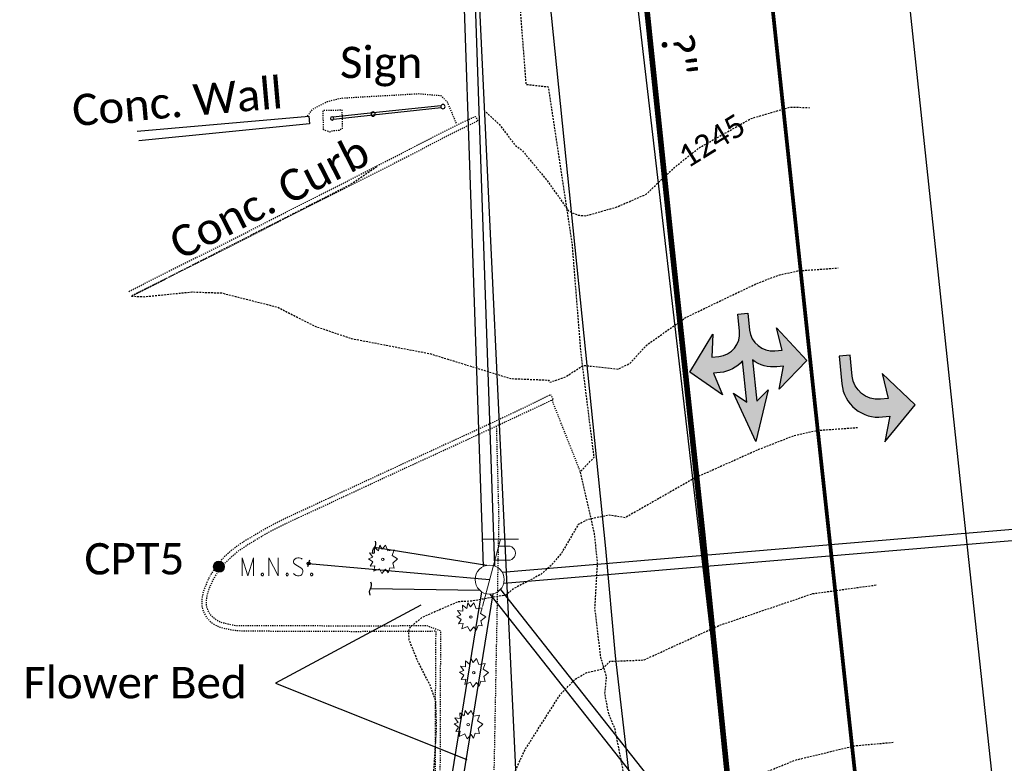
# Model space of a CAD drawing. Header units: feet. Extents: x 2262913 to 2469997, y 259999 to 435293.
# Tile 145 of 147: x 2468834 to 2468922, y 263500 to 263567. Entities that reach past the tile are written whole.
import ezdxf
from ezdxf.enums import TextEntityAlignment as Align

# ---------------------------------------------------------------- set-up
doc = ezdxf.new("R2010")
doc.units = ezdxf.units.FT
doc.header["$MEASUREMENT"] = 0
for name, pattern in [('dsolidcl', [0]), ('elecex', [0]), ('foctvex', [0]), ('gasex', [0]), ('OhDOT_USTN1', [0.054999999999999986, 0.014, -0.04099999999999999]), ('OhDOT_USTN3', [0.22, 0.165, -0.055]), ('OhDOT_USTN5', [0.11, 0.055, -0.055]), ('ohelecex', [0]), ('ohteleex', [0]), ('rowex', [0]), ('teleex', [0]), ('waterex', [0])]:
    doc.linetypes.add(name, pattern=pattern)
doc.layers.add('0_View_Frame_Border', color=7, linetype='Continuous', plot=False)
for name, color, linetype in [('CM_X_Wall', 254, 'Continuous'), ('DT_X_Contour_Major', 132, 'OhDOT_USTN3'), ('DT_X_Contour_Minor', 136, 'OhDOT_USTN3'), ('DT_X_Contour_Text', 7, 'Continuous'), ('PM_X_Cells', 7, 'Continuous'), ('PM_X_CL_Double_Solid', 2, 'dsolidcl'), ('PM_X_Stop_Line', 7, 'Continuous'), ('PV_X_Curb', 120, 'OhDOT_USTN1'), ('PV_X_Driveway', 7, 'OhDOT_USTN5'), ('PV_X_EOP', 7, 'OhDOT_USTN3'), ('PV_X_Text', 7, 'Continuous'), ('RD_X_Concrete_Pad', 9, 'OhDOT_USTN5'), ('RW_X_Fee_RW', 6, 'rowex'), ('SN_X_Private', 40, 'Continuous'), ('SN_X_Text', 7, 'Continuous'), ('SV_P_Control_Cells_Set', 7, 'Continuous'), ('SV_X_Text', 7, 'Continuous'), ('TX_X_20', 7, 'Continuous'), ('UT_X_Electric', 1, 'elecex'), ('UT_X_Electric_Cells', 1, 'Continuous'), ('UT_X_Gas', 2, 'gasex'), ('UT_X_Misc_Cells', 7, 'Continuous'), ('UT_X_Overhead_Electric', 1, 'ohelecex'), ('UT_X_Overhead_Telecom', 30, 'ohteleex'), ('UT_X_Telecom', 30, 'teleex'), ('UT_X_Water', 133, 'waterex'), ('UT_X_Water_Text', 7, 'Continuous'), ('VG_X_Cells', 3, 'Continuous'), ('VG_X_Flower_Bed', 3, 'OhDOT_USTN1'), ('VG_X_Text', 7, 'Continuous')]:
    doc.layers.add(name, color=color, linetype=linetype)
doc.styles.add('Simplex Normal (0.14)', font='calibri.ttf', dxfattribs={"height": 0.14})
doc.styles.add('Straight Normal (0.14) Font 30', font='calibri.ttf', dxfattribs={"height": 0.14})
doc.styles.add('Straight-Normal', font='calibri.ttf', dxfattribs={"height": 0.14})
picture_1 = doc.add_image_def('image1.tif', size_in_pixel=(5000, 5000))
picture_2 = doc.add_image_def('image2.jpg', size_in_pixel=(1570, 936))
picture_3 = doc.add_image_def('image3.jpg', size_in_pixel=(1570, 936))

# ---------------------------------------------------------------- blocks, each defined once
blk = doc.blocks.new('SHRUB')
at = {"layer": 'VG_X_Cells', "color": 3, "linetype": 'Continuous', "lineweight": 0, "flags": 128}
blk.add_lwpolyline([(-0.004249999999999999, 0.0905), (0.026, 0.12725), (0.04675, 0.07458333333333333), (0.1013333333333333, 0.08358333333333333), (0.08441666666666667, 0.033), (0.1316666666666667, 0.00325), (0.08883333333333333, -0.0335), (0.1013333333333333, -0.07916666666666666), (0.06366666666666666, -0.07575), (0.04741666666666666, -0.1214166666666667), (0.026, -0.08683333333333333), (-0.007916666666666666, -0.1276666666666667), (-0.02933333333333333, -0.08333333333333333), (-0.08033333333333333, -0.1048333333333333), (-0.07075, -0.05775), (-0.1113333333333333, -0.06191666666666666), (-0.08766666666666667, -0.02241666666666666), (-0.1260833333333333, 0.006), (-0.08916666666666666, 0.01916666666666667), (-0.1195, 0.05933333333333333), (-0.07291666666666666, 0.05383333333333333), (-0.07441666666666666, 0.10575), (-0.03675, 0.07733333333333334), (-0.02641666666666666, 0.1265833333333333), (-0.004249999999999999, 0.0905)], dxfattribs=at)
at = {"layer": 'VG_X_Cells', "color": 3, "linetype": 'Continuous', "lineweight": 0}
blk.add_circle((-3.666666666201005e-05, 1.99999999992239e-05), 0.01152, dxfattribs=at)
blk = doc.blocks.new('ODOT Elec Tele Pole')
at = {"layer": 'UT_X_Electric_Cells', "linetype": 'Continuous', "lineweight": 13}
for p, q in [((0.04819776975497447, 0.1799916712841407), (-0.03213556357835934, -0.1200083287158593)), ((0.1281977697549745, 0.1799916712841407), (-0.0318022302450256, 0.1799916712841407)), ((0.04019776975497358, 0.1499916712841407), (0.082697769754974, 0.1499916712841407)), ((0.02311443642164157, 0.08624167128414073), (0.082697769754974, 0.08624167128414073))]:
    blk.add_line(p, q, dxfattribs=at)
at = {"layer": 'UT_X_Electric_Cells', "linetype": 'Continuous', "lineweight": 0}
blk.add_circle((0, 0), 0.065, dxfattribs=at)
at = {"layer": 'UT_X_Electric_Cells', "linetype": 'Continuous', "lineweight": 13, "extrusion": (0, 0, -1)}
blk.add_arc((-0.08332276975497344, 0.1181166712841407), 0.03188112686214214, 88.87669722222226, 271.1233027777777, dxfattribs=at)
blk = doc.blocks.new('CONTINUE')
at = {"flags": 128}
blk.add_lwpolyline([(-0.01870129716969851, -0.5785525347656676, -0.273936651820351), (6.132003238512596e-11, 9.628814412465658e-11, 0.273936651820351), (0.01870129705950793, 0.578552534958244)], format="xyb", dxfattribs=at)
blk = doc.blocks.new('MAGS')
at = {"layer": 'SV_P_Control_Cells_Set', "linetype": 'foctvex'}
h = blk.add_hatch(color=7, dxfattribs=at)
edge = h.paths.add_edge_path()
edge.add_arc((2.499999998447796e-05, -2.916666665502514e-05), 0.02487083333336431, 0, 360)
at = {"layer": 'SV_P_Control_Cells_Set', "color": 7, "linetype": 'Continuous', "lineweight": 0, "flags": 128}
for points in [[(0.1045201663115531, -0.04002916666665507), (0.1045201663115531, 0.03997083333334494), (0.1298729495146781, -0.04002916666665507), (0.1541234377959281, 0.03997083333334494), (0.1541234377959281, -0.04002916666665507)], [(0.2230211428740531, -0.04002916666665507), (0.2230211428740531, 0.03997083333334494), (0.2643614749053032, -0.04002916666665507), (0.2643614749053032, 0.03997083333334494)], [(0.3718309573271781, 0.03429700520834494), (0.3707286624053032, 0.03555677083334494), (0.3690709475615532, 0.03681653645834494), (0.3641148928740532, 0.03871106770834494), (0.3580479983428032, 0.03997083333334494), (0.3536388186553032, 0.03997083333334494), (0.3519896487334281, 0.03997083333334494), (0.3448204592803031, 0.03807630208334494), (0.3387621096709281, 0.03429700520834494), (0.3348998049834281, 0.02925794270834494), (0.3337975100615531, 0.02421888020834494), (0.3337975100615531, 0.02043958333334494), (0.3348998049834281, 0.01540052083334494), (0.3393089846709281, 0.01099622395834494), (0.3696263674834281, -0.007900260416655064), (0.3723778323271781, -0.01041979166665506), (0.3734801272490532, -0.01293932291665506), (0.3745824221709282, -0.01671861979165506), (0.3745824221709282, -0.02049791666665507), (0.3740355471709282, -0.02427721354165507), (0.3734801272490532, -0.02679674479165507), (0.3723778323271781, -0.02995104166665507), (0.3712755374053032, -0.03247057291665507), (0.3701732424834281, -0.03435533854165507), (0.3685240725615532, -0.03624986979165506), (0.3668663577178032, -0.03750963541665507), (0.3646617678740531, -0.03876940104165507), (0.3630125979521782, -0.03939440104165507), (0.3580479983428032, -0.04002916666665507), (0.3503319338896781, -0.04002916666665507), (0.3453758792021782, -0.03876940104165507), (0.3382066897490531, -0.03435533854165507), (0.3337975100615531, -0.03057604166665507)], [(0.1927123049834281, -0.02931627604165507), (0.1954637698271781, -0.02931627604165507), (0.1971214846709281, -0.03057604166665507), (0.1987706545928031, -0.03309557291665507), (0.1987706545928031, -0.03624986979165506), (0.1971214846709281, -0.03876940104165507), (0.1954637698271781, -0.04002916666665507), (0.1927123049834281, -0.04002916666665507), (0.1910545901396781, -0.03876940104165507), (0.1894054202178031, -0.03624986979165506), (0.1894054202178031, -0.03309557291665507), (0.1910545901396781, -0.03057604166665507), (0.1927123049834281, -0.02931627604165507)], [(0.3034886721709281, -0.02931627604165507), (0.3062401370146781, -0.02931627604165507), (0.3078978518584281, -0.03057604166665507), (0.3095470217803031, -0.03309557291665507), (0.3095470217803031, -0.03624986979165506), (0.3078978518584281, -0.03876940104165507), (0.3062401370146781, -0.04002916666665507), (0.3034886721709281, -0.04002916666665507), (0.3018309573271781, -0.03876940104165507), (0.3001817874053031, -0.03624986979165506), (0.3001817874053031, -0.03309557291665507), (0.3018309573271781, -0.03057604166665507), (0.3034886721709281, -0.02931627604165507)], [(0.4126158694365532, -0.02931627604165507), (0.4153673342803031, -0.02931627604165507), (0.4170250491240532, -0.03057604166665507), (0.4186742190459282, -0.03309557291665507), (0.4186742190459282, -0.03624986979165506), (0.4170250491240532, -0.03876940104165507), (0.4153673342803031, -0.04002916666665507), (0.4126158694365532, -0.04002916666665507), (0.4109581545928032, -0.03876940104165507), (0.4093089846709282, -0.03624986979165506), (0.4093089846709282, -0.03309557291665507), (0.4109581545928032, -0.03057604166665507), (0.4126158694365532, -0.02931627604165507)]]:
    blk.add_lwpolyline(points, dxfattribs=at)
at = {"layer": 'SV_P_Control_Cells_Set', "color": 7, "linetype": 'Continuous', "lineweight": 0}
blk.add_circle((2.499999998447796e-05, -2.916666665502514e-05), 0.02487083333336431, dxfattribs=at)
blk = doc.blocks.new('UP')
at = {"linetype": 'Continuous'}
blk.add_line((0.04016666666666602, 0.1499999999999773), (-0.04016666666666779, -0.1500000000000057), dxfattribs=at)
blk.add_circle((-1.953992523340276e-14, -2.842170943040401e-14), 0.065, dxfattribs=at)

msp = doc.modelspace()

# ---------------------------------------------------------------- hatches: boundary and pattern name
at = {"layer": 'PM_X_Cells'}
h = msp.add_hatch(color=256, dxfattribs=at)
h.dxf.hatch_style = 1
edge = h.paths.add_edge_path()
edge.add_line((2468897.874179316, 263540.3405432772), (2468898.769630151, 263540.4309188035))
edge.add_line((2468898.769630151, 263540.4309188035), (2468898.921008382, 263538.9310463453))
edge.add_arc((2468900.977599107, 263539.1403249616), 2.067211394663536, 185.8104162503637, 275.7631823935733)
edge.add_line((2468901.185182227, 263537.0835624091), (2468901.814773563, 263537.1471054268))
edge.add_line((2468901.814773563, 263537.1471054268), (2468901.313848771, 263539.1227902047))
edge.add_line((2468901.313848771, 263539.1227902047), (2468904.019839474, 263536.2118045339))
edge.add_line((2468904.019839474, 263536.2118045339), (2468901.564848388, 263533.6483237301))
edge.add_line((2468901.564848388, 263533.6483237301), (2468901.959374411, 263535.7143840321))
edge.add_line((2468901.959374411, 263535.7143840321), (2468901.362364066, 263535.6545024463))
edge.add_arc((2468901.019264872, 263538.5876741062), 2.953169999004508, 231.7166301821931, 276.67168842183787, ccw=False)
edge.add_line((2468899.189624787, 263536.2695649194), (2468899.560416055, 263532.5957236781))
edge.add_line((2468899.560416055, 263532.5957236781), (2468900.576917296, 263533.6028887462))
edge.add_line((2468900.576917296, 263533.6028887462), (2468899.474192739, 263528.9687324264))
edge.add_line((2468899.474192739, 263528.9687324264), (2468897.467712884, 263533.2890848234))
edge.add_line((2468897.467712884, 263533.2890848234), (2468898.664965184, 263532.5053481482))
edge.add_line((2468898.664965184, 263532.5053481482), (2468898.294173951, 263536.1791893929))
edge.add_arc((2468896.038229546, 263538.0849511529), 2.953169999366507, 274.8547083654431, 319.80976660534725, ccw=False)
edge.add_line((2468896.288154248, 263535.1423756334), (2468895.691218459, 263535.0817553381))
edge.add_line((2468895.691218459, 263535.0817553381), (2468896.490626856, 263533.1361957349))
edge.add_line((2468896.490626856, 263533.1361957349), (2468893.572913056, 263535.1574233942))
edge.add_line((2468893.572913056, 263535.1574233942), (2468895.642660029, 263538.5504118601))
edge.add_line((2468895.642660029, 263538.5504118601), (2468895.546617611, 263536.5144767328))
edge.add_line((2468895.546617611, 263536.5144767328), (2468896.176208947, 263536.5780197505))
edge.add_arc((2468895.968624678, 263538.6347821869), 2.067211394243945, 275.763214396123, 365.7159805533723)
edge.add_line((2468898.025557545, 263538.8406708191), (2468897.874179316, 263540.3405432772))
h = msp.add_hatch(color=256, dxfattribs=at)
h.dxf.hatch_style = 1
edge = h.paths.add_edge_path()
edge.add_line((2468906.913287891, 263536.5866801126), (2468907.15272614, 263534.1195718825))
edge.add_arc((2468910.419340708, 263534.4368947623), 3.281990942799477, 185.5483725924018, 276.4395550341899)
edge.add_line((2468910.7874323, 263531.1756107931), (2468911.450987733, 263531.2400102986))
edge.add_line((2468911.450987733, 263531.2400102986), (2468911.003819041, 263528.9460869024))
edge.add_line((2468911.003819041, 263528.9460869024), (2468913.696130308, 263532.2616651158))
edge.add_line((2468913.696130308, 263532.2616651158), (2468910.747309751, 263535.0398061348))
edge.add_line((2468910.747309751, 263535.0398061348), (2468911.296430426, 263532.8325278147))
edge.add_line((2468911.296430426, 263532.8325278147), (2468910.596618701, 263532.7646095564))
edge.add_arc((2468910.374742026, 263535.0507679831), 2.296900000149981, 185.5433197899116, 275.5433197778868, ccw=False)
edge.add_line((2468908.088583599, 263534.8288913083), (2468907.908611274, 263536.6832784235))
edge.add_line((2468907.908611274, 263536.6832784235), (2468906.913287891, 263536.5866801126))

# ---------------------------------------------------------------- linework, layer by layer
at = {"layer": 'CM_X_Wall', "flags": 128}
msp.add_lwpolyline([(2468844.25, 263556.7), (2468859.56, 263558.04), (2468859.62, 263557.34), (2468844.39, 263555.83)], dxfattribs=at)
at = {"layer": 'DT_X_Contour_Major', "flags": 128}
msp.add_lwpolyline([(2468875.387279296, 263558.3827821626), (2468876.576826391, 263557.2938250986), (2468877.970116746, 263555.4463380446), (2468878.63156321, 263554.9421451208), (2468880.753698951, 263552.3873034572), (2468882.761612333, 263549.5688284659), (2468883.593591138, 263549.1937204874), (2468884.302807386, 263549.1356207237), (2468887.061824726, 263549.9178661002), (2468889.679016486, 263551.0549039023), (2468892.13642661, 263553.3889596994), (2468894.41963953, 263555.2113830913), (2468899.060695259, 263557.8206062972), (2468902.570749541, 263558.8444347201), (2468904.264657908, 263558.7839487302)], dxfattribs=at)
at = {"layer": 'DT_X_Contour_Minor', "flags": 128}
for points in [[(2468843.723560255, 263541.955066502), (2468863.271448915, 263551.9259600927), (2468865.680258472, 263553.5783775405)], [(2468843.72372449, 263541.9543940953), (2468844.880904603, 263541.9100597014), (2468849.122622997, 263542.3359206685), (2468851.790128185, 263542.242186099), (2468856.764411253, 263540.9811322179), (2468860.109163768, 263539.2798886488), (2468863.368326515, 263538.1733552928), (2468870.319172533, 263536.8428055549), (2468877.612114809, 263534.5982708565), (2468880.956276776, 263534.4651087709), (2468881.084954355, 263534.2731069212), (2468882.52408998, 263534.7688265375), (2468884.044925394, 263535.7862316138), (2468887.17196952, 263535.4510740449), (2468888.225970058, 263535.945208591), (2468889.773068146, 263537.625859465), (2468893.240263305, 263540.0654199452), (2468899.578870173, 263543.0992700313), (2468901.519553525, 263543.8414970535), (2468903.209725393, 263544.2152228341), (2468906.82417039, 263544.4745207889)], [(2468908.567510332, 263530.203719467), (2468904.934489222, 263529.9379655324), (2468902.843498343, 263529.4732687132), (2468899.720468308, 263528.2574622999), (2468893.99089896, 263525.7013828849), (2468887.810253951, 263522.174500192), (2468886.390650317, 263522.4061660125), (2468884.472206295, 263522.0148310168), (2468883.627356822, 263521.5776293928), (2468882.145379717, 263519.0493153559), (2468881.216860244, 263517.9245478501), (2468880.286411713, 263517.1179526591), (2468877.844404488, 263515.8342598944), (2468877.143708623, 263515.2641803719), (2468874.055133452, 263514.7240530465), (2468872.891038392, 263514.6697877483), (2468869.687438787, 263513.2798080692), (2468868.588980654, 263512.3799766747), (2468868.452574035, 263512.0620104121), (2468868.495786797, 263511.2867027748), (2468869.295316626, 263509.3133660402), (2468870.362979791, 263507.2432913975), (2468870.866505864, 263505.8485384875), (2468870.944306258, 263503.3486634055), (2468870.441465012, 263495.609936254), (2468869.32026419, 263493.8659813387), (2468868.224594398, 263492.8931400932), (2468863.701668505, 263490.1532505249), (2468862.132526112, 263488.3093094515), (2468861.488058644, 263486.9092675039), (2468859.130758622, 263479.0038398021), (2468858.656408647, 263476.7521755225), (2468857.711707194, 263474.3823302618), (2468856.979806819, 263473.0635869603), (2468856.14815475, 263472.3968058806), (2468854.792931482, 263471.9573865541), (2468852.585054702, 263471.8493164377), (2468850.876730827, 263471.3252799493), (2468850.122461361, 263470.3620555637), (2468849.850953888, 263469.5397498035), (2468849.612431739, 263454.7772930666), (2468849.319163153, 263452.965670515), (2468848.247974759, 263449.8118672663), (2468847.723956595, 263448.6971671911), (2468847.375533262, 263448.5815467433), (2468846.739242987, 263447.1569680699), (2468845.230532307, 263445.4782488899)], [(2468698.43505378, 263328.2515064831), (2468702.831359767, 263332.7209463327), (2468709.877700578, 263341.4398871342), (2468714.481431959, 263348.1935450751), (2468716.676155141, 263350.4650776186), (2468717.515376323, 263351.6870264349), (2468717.589772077, 263352.0434309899), (2468717.4488999, 263352.3106200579), (2468716.533645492, 263352.6018551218), (2468714.569433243, 263352.8685444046), (2468712.175038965, 263354.0936295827), (2468711.490416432, 263354.5970749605), (2468709.315608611, 263357.6032963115), (2468708.696030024, 263359.6509106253), (2468708.76709493, 263362.2779256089), (2468710.11733096, 263365.0656494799), (2468711.938062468, 263366.6890192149), (2468713.447774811, 263367.7360317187), (2468715.521286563, 263368.5974058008), (2468719.226512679, 263372.0905074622), (2468719.908663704, 263372.5018256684), (2468722.579408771, 263373.2158331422), (2468728.598619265, 263377.3850896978), (2468731.468753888, 263378.0150472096), (2468734.228538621, 263378.2589776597), (2468750.552368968, 263377.9095234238), (2468756.354169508, 263378.0722365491), (2468760.79830174, 263377.8103412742), (2468771.362494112, 263376.6133390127), (2468776.313806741, 263376.2487449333), (2468779.765685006, 263376.2972537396), (2468785.325361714, 263375.7100689), (2468788.175528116, 263375.1236924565), (2468791.255535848, 263375.0468771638), (2468800.796321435, 263375.7583616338), (2468803.706427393, 263375.749069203), (2468804.67730527, 263376.0072759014), (2468811.574312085, 263376.6152426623), (2468817.886860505, 263376.3084980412), (2468823.521441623, 263376.4422120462), (2468832.719922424, 263375.6081706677), (2468836.414761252, 263375.5430120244), (2468839.499713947, 263375.2440221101), (2468843.00193349, 263374.4305692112), (2468844.799145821, 263374.2537538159), (2468846.194463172, 263374.353444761), (2468848.047813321, 263374.779905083), (2468850.946832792, 263376.4887580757), (2468851.811772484, 263376.7179137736), (2468851.021462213, 263378.06648684), (2468849.641789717, 263382.2351217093), (2468848.079344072, 263382.2116488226), (2468846.010956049, 263382.5020267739), (2468836.010803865, 263385.0716278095), (2468862.62451715, 263385.3002857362), (2468864.949423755, 263385.5127441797), (2468862.768207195, 263389.8131460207), (2468862.181212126, 263391.4325481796), (2468861.684016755, 263395.0412363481), (2468861.954767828, 263398.385332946), (2468862.312870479, 263400.6454211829), (2468863.694408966, 263405.3823465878), (2468864.356611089, 263409.7949928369), (2468865.369227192, 263411.7805238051), (2468866.179428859, 263414.0268824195), (2468867.592560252, 263419.6033622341), (2468868.307949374, 263427.3470773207), (2468868.653157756, 263428.5646306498), (2468869.788452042, 263445.1544405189), (2468869.636259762, 263445.3642347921), (2468862.312154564, 263445.4340615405), (2468857.658807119, 263445.7092340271), (2468857.553455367, 263446.191091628), (2468858.367785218, 263447.6798186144), (2468857.772331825, 263450.1370389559), (2468858.161218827, 263457.9221681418), (2468859.050856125, 263461.3498188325), (2468860.497862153, 263464.9637090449), (2468861.57691594, 263466.8892621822), (2468863.596154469, 263468.0815606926), (2468864.424626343, 263469.1235593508), (2468865.904990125, 263469.9247065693), (2468868.750406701, 263470.9240845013), (2468870.840808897, 263471.3644425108), (2468871.22973763, 263471.8888214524), (2468873.198132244, 263482.5836349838), (2468874.421247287, 263485.3340123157), (2468875.088882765, 263488.6416809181), (2468875.778215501, 263494.8483022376), (2468878.903405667, 263501.5168819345), (2468882.011579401, 263506.3876356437), (2468883.352687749, 263507.7687640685), (2468884.398887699, 263508.3656194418), (2468885.765398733, 263508.6788555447), (2468886.47907704, 263509.3565651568), (2468889.486816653, 263509.478907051), (2468896.219702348, 263512.5683999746), (2468904.545978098, 263515.3972819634), (2468910.207767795, 263516.170435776)], [(2468714.785320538, 263325.2237073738), (2468716.847280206, 263327.3773989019), (2468720.023834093, 263331.214180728), (2468731.426331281, 263346.6953057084), (2468731.933673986, 263347.6020891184), (2468732.116220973, 263348.3910780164), (2468731.668300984, 263348.8500907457), (2468727.768449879, 263349.8212014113), (2468727.010803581, 263350.4498121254), (2468724.608467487, 263353.3561806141), (2468724.154027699, 263354.2539795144), (2468724.074442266, 263355.423547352), (2468724.250615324, 263356.9049512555), (2468724.61853415, 263358.1788832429), (2468725.038976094, 263358.7171687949), (2468728.599176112, 263359.8006481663), (2468730.76016524, 263360.2500995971), (2468733.342483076, 263361.5428283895), (2468733.811977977, 263362.0443018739), (2468734.772030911, 263362.6407743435), (2468736.742859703, 263364.9664204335), (2468738.38768206, 263366.5454618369), (2468740.051263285, 263368.592300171), (2468740.5009687, 263368.8795832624), (2468741.467327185, 263370.6310359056), (2468742.971262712, 263372.3712965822), (2468744.321325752, 263373.1430554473), (2468745.887743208, 263373.674052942), (2468754.57711581, 263374.6251009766), (2468758.255648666, 263374.8425721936), (2468762.406106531, 263374.5434155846), (2468769.225924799, 263373.3765477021), (2468776.433304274, 263372.6626731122), (2468782.777775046, 263371.6085304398), (2468789.737128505, 263371.120561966), (2468794.282512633, 263371.2587367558), (2468797.22969741, 263371.5413449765), (2468806.127703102, 263373.0801230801), (2468811.248961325, 263373.0747139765), (2468813.353044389, 263372.7798109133), (2468818.428216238, 263372.9672590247), (2468819.497871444, 263373.1912840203), (2468824.496059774, 263373.2122631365), (2468830.964527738, 263372.4328166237), (2468839.645094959, 263370.959095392), (2468847.252922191, 263370.5725118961), (2468860.885643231, 263371.9181834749), (2468862.731539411, 263372.4533429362), (2468864.212999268, 263373.256678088), (2468865.684907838, 263374.3482204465), (2468867.238439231, 263377.1668402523), (2468867.481870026, 263378.1361556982), (2468868.43926967, 263379.3552443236), (2468869.224334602, 263381.5113788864), (2468870.061473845, 263383.0035726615), (2468870.53356535, 263384.2618392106), (2468870.444103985, 263385.517714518), (2468871.157577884, 263407.7044002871), (2468871.411318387, 263427.7886509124), (2468871.213667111, 263445.4509882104), (2468870.209900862, 263447.5259522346), (2468869.033601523, 263449.3486934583), (2468865.446820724, 263453.6764108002), (2468864.698809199, 263454.3284734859), (2468864.425390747, 263456.2202975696), (2468864.350537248, 263458.5346737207), (2468865.270635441, 263461.2664926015), (2468866.442441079, 263463.2339461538), (2468867.730917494, 263464.7090014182), (2468871.697237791, 263467.5847262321), (2468873.061615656, 263468.8456631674), (2468874.396667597, 263470.5384550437), (2468876.0436916, 263473.0264136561), (2468877.745072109, 263476.006721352), (2468880.458771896, 263484.8330160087), (2468881.820715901, 263488.0008606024), (2468883.37377133, 263490.6242524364), (2468887.122154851, 263495.6682393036), (2468888.291051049, 263496.6046896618), (2468892.599058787, 263496.4987130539), (2468894.103962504, 263496.9235295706), (2468903.007613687, 263500.5393712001), (2468908.312766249, 263501.8207084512), (2468911.848025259, 263502.1371520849)]]:
    msp.add_lwpolyline(points, dxfattribs=at)
at = {"layer": 'PM_X_Cells'}
msp.add_lwpolyline([(2468897.874179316, 263540.3405432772), (2468898.769630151, 263540.4309188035), (2468898.921008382, 263538.9310463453, 0.4139721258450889), (2468901.185182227, 263537.0835624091), (2468901.814773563, 263537.1471054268), (2468901.313848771, 263539.1227902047), (2468904.019839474, 263536.2118045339), (2468901.564848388, 263533.6483237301), (2468901.959374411, 263535.7143840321), (2468901.362364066, 263535.6545024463, -0.1987085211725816), (2468899.189624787, 263536.2695649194), (2468899.560416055, 263532.5957236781), (2468900.576917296, 263533.6028887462), (2468899.474192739, 263528.9687324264), (2468897.467712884, 263533.2890848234), (2468898.664965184, 263532.5053481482), (2468898.294173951, 263536.1791893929, -0.1987085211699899), (2468896.288154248, 263535.1423756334), (2468895.691218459, 263535.0817553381), (2468896.490626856, 263533.1361957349), (2468893.572913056, 263535.1574233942), (2468895.642660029, 263538.5504118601), (2468895.546617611, 263536.5144767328), (2468896.176208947, 263536.5780197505, 0.413972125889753), (2468898.025557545, 263538.8406708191), (2468897.874179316, 263540.3405432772)], format="xyb", dxfattribs=at)
at = {"layer": 'PM_X_Cells', "elevation": 1246.842418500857}
msp.add_lwpolyline([(2468906.913287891, 263536.5866801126), (2468907.15272614, 263534.1195718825, 0.4187766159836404), (2468910.7874323, 263531.1756107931), (2468911.450987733, 263531.2400102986), (2468911.003819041, 263528.9460869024), (2468913.696130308, 263532.2616651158), (2468910.747309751, 263535.0398061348), (2468911.296430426, 263532.8325278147), (2468910.596618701, 263532.7646095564, -0.4142135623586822), (2468908.088583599, 263534.8288913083), (2468907.908611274, 263536.6832784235), (2468906.913287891, 263536.5866801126)], format="xyb", dxfattribs=at)
at = {"layer": 'PM_X_CL_Double_Solid'}
msp.add_lwpolyline([(2468929.072043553, 263420.2893564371), (2468925.008034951, 263458.1965752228), (2468918.142327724, 263521.7352539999), (2468911.465048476, 263584.4314121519), (2468907.227601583, 263620.8010108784), (2468897.832940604, 263691.7581197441)], dxfattribs=at)
at = {"layer": 'PM_X_Stop_Line'}
for points, const_width in [([(2468901.515073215, 263458.2573236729), (2468899.338606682, 263476.8427624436), (2468897.371679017, 263494.917934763), (2468894.720327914, 263520.8758485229), (2468891.90076659, 263547.0944890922), (2468888.450848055, 263579.9154816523), (2468885.593709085, 263607.0970327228), (2468885.533020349, 263607.6743983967), (2468876.051681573, 263713.013428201), (2468872.19605137, 263771.6679594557), (2468869.088467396, 263804.9424416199), (2468861.969522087, 263869.3090749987)], 0.5), ([(2468920.032291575, 263389.1809208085), (2468916.424590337, 263424.3950969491), (2468913.314938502, 263452.8234032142), (2468909.317971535, 263490.2773808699), (2468904.74545051, 263532.3837984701), (2468898.384881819, 263591.8402966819), (2468894.460673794, 263628.5224989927)], 0.3333)]:
    msp.add_lwpolyline(points, dxfattribs=dict(at, const_width=const_width))
at = {"layer": 'PV_X_Curb', "flags": 128}
msp.add_lwpolyline([(2468843.510003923, 263542.3792713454), (2468847.922521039, 263544.6166804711), (2468851.733182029, 263546.5036319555), (2468856.969712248, 263549.1720295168), (2468857.612068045, 263549.5024164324), (2468862.694120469, 263552.0655614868), (2468865.878785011, 263553.7102248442), (2468868.570114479, 263555.0871889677), (2468871.508357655, 263556.5958007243), (2468873.205857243, 263557.4386111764), (2468874.074149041, 263557.8409143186), (2468874.449519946, 263558.0080917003), (2468874.651950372, 263557.6003436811), (2468874.284218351, 263557.4177795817), (2468873.427384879, 263556.9923963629), (2468871.737053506, 263556.1532169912), (2468868.803543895, 263554.6309421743), (2468866.112214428, 263553.2539780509), (2468862.904277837, 263551.6488738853), (2468857.822225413, 263549.0857288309), (2468857.179869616, 263548.7553419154), (2468851.946797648, 263546.0758662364), (2468848.142670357, 263544.1793794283), (2468843.723716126, 263541.9547568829)], dxfattribs=at)
msp.add_lwpolyline([(2468881.388798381, 263532.7355357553), (2468881.184895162, 263533.16124399), (2468880.021014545, 263532.5907991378), (2468877.375970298, 263531.3238914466), (2468874.511459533, 263529.9854445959), (2468871.458008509, 263528.5821808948), (2468867.111619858, 263526.5847248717), (2468862.625956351, 263524.5024049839), (2468860.976345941, 263523.7360901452), (2468859.066065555, 263522.8486829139), (2468857.516383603, 263522.1384454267), (2468856.229999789, 263521.4863122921), (2468855.271661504, 263520.9436536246), (2468853.829735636, 263520.0833224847), (2468853.376454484, 263519.7969728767), (2468853.1842952, 263519.6681744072), (2468852.757242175, 263519.3291315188), (2468852.328646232, 263518.9694783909), (2468851.960727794, 263518.6181693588), (2468851.755472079, 263518.3865931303), (2468851.521846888, 263518.1229342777), (2468851.313113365, 263517.8526081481), (2468851.072954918, 263517.512727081), (2468850.853290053, 263517.1585787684), (2468850.623019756, 263516.7427617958), (2468850.460286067, 263516.3862769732), (2468850.296702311, 263516.0025495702), (2468850.102769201, 263515.3983071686), (2468850.024869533, 263514.9563353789), (2468850.006874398, 263514.5504318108), (2468850.02232302, 263514.311042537), (2468850.085363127, 263514.0203228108), (2468850.205335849, 263513.711453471), (2468850.332328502, 263513.4467184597), (2468850.536539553, 263513.1688029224), (2468850.830756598, 263512.8632230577), (2468851.215708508, 263512.5989328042), (2468851.62404976, 263512.4099089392), (2468852.271927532, 263512.2441805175), (2468852.980865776, 263512.1272836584), (2468853.493484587, 263512.0843405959), (2468853.885204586, 263512.082656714), (2468857.184617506, 263512.0528694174), (2468863.543418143, 263512.0320187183), (2468870.120361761, 263512.0430447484), (2468870.900013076, 263512.07420998), (2468870.897939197, 263511.9842727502), (2468870.868425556, 263510.1303084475), (2468870.859860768, 263505.8485523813), (2468870.858297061, 263505.1006637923), (2468870.837681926, 263495.2408738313), (2468870.824672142, 263487.7853026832), (2468870.780715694, 263482.2485021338), (2468870.826860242, 263475.6256666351), (2468870.81085416, 263473.4968901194), (2468870.823281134, 263472.3335748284), (2468870.832842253, 263471.9938042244), (2468870.789060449, 263471.9947964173), (2468870.597265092, 263472.0017222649), (2468869.137492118, 263471.9986922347), (2468867.688881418, 263472.0083237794), (2468864.31957201, 263472.0174675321), (2468859.680940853, 263471.9942542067), (2468857.295572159, 263471.9625347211), (2468854.354877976, 263471.9234298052), (2468853.708365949, 263471.9281382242), (2468853.194436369, 263471.8997474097), (2468852.658264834, 263471.870113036), (2468852.314821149, 263471.8233287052), (2468851.84098607, 263471.728072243), (2468851.337569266, 263471.581591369), (2468851.019068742, 263471.4345753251), (2468850.848161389, 263471.3391067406), (2468850.640046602, 263471.1763020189), (2468850.487031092, 263471.0227927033), (2468850.307507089, 263470.7776435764), (2468850.174470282, 263470.5332890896), (2468850.068008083, 263470.2872510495), (2468849.955847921, 263470.0607199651), (2468849.839543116, 263469.5849301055), (2468849.727489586, 263469.1849203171), (2468849.714717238, 263468.868933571), (2468849.69998818, 263468.7726199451), (2468849.698331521, 263466.6941974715), (2468849.694233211, 263461.5525712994), (2468849.668672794, 263456.4356909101), (2468849.572539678, 263448.9862580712), (2468849.565068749, 263448.6398505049), (2468849.600951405, 263448.3680656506), (2468849.689384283, 263447.9885089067), (2468849.758655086, 263447.7424784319), (2468849.876300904, 263447.4494714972), (2468850.045455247, 263447.1220781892), (2468850.237633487, 263446.8304103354), (2468850.405250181, 263446.6112792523), (2468850.634783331, 263446.3489494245), (2468850.881555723, 263446.1429679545), (2468851.026565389, 263446.0447627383), (2468851.333205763, 263445.8764056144), (2468851.724664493, 263445.7463378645), (2468852.13269669, 263445.6336115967), (2468852.792630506, 263445.536412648), (2468853.20748342, 263445.4892118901), (2468853.849139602, 263445.4818931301), (2468856.174379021, 263445.4553713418), (2468862.946959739, 263445.3781230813), (2468869.636344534, 263445.3475923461), (2468869.709319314, 263445.352581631), (2468869.709714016, 263445.2750939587), (2468869.719443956, 263443.3650454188), (2468869.703954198, 263443.1398376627), (2468869.666401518, 263438.5389057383), (2468869.621239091, 263434.6202568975), (2468869.585696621, 263427.923936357), (2468869.563338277, 263421.2330110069), (2468869.544218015, 263417.6667863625), (2468869.514097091, 263412.9468515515), (2468869.541012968, 263405.7518412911), (2468869.511790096, 263401.5289940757), (2468869.506428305, 263394.6287087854), (2468869.66418591, 263385.3352379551), (2468869.659657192, 263385.1998913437), (2468869.560950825, 263385.2036777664), (2468868.606934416, 263385.2006662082), (2468867.074307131, 263385.2129494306), (2468865.541685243, 263385.2252326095), (2468860.052135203, 263385.2652634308), (2468851.714307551, 263385.2572916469), (2468850.792179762, 263385.2575687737), (2468842.45444121, 263385.2600746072), (2468837.373892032, 263385.2532269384), (2468836.737731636, 263385.2575850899), (2468828.40083554, 263385.1457155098), (2468818.947085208, 263385.1552746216), (2468808.947138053, 263385.1843286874), (2468804.089774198, 263385.2072643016), (2468794.885178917, 263385.2207988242), (2468784.888662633, 263385.1926859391), (2468774.892136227, 263385.1852024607), (2468774.148889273, 263385.186786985), (2468764.153711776, 263385.2209891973), (2468759.350147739, 263385.2727615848), (2468758.140003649, 263385.2520213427), (2468755.784838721, 263385.1712560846), (2468754.60111077, 263385.6844886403), (2468746.930880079, 263388.7895696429), (2468745.751221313, 263389.242009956), (2468736.439280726, 263392.8709663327), (2468732.853073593, 263394.2847222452), (2468723.561432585, 263397.9653338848), (2468714.775699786, 263401.4609327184), (2468713.984531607, 263401.7845432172), (2468708.222786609, 263404.1321236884), (2468702.049679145, 263406.616686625), (2468700.540561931, 263407.2435591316), (2468699.529710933, 263407.1863203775), (2468693.851666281, 263406.7682663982), (2468688.849326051, 263406.4235116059), (2468681.511884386, 263406.0173931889), (2468678.312351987, 263405.8301161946), (2468676.114698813, 263405.6860534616), (2468675.796589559, 263405.6569528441), (2468675.463272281, 263405.623745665), (2468675.13699733, 263405.5728422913), (2468670.898332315, 263404.7210051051), (2468670.232551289, 263404.5872023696), (2468660.440003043, 263402.6191833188), (2468652.795301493, 263401.0367282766), (2468646.41037576, 263399.7893034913), (2468640.554745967, 263398.6569873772), (2468637.890762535, 263398.0875043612), (2468636.037705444, 263397.6754150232), (2468634.941355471, 263397.4011824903), (2468634.457104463, 263397.2610842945), (2468634.220072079, 263397.1809742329), (2468633.744387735, 263396.9765041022), (2468633.230738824, 263396.6884780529), (2468632.830456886, 263396.4061452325), (2468632.433284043, 263396.0820839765), (2468632.203020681, 263395.7687949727), (2468631.951983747, 263395.368171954), (2468631.759389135, 263395.0461122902), (2468631.449695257, 263394.1812836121), (2468631.129894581, 263393.2499873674), (2468630.70014609, 263391.9170976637), (2468630.584176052, 263391.5229543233), (2468630.248040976, 263390.44449256), (2468630.703223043, 263390.3105629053), (2468630.972565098, 263391.4086773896), (2468631.088535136, 263391.8028207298), (2468631.518328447, 263393.1108897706), (2468631.838129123, 263394.0421860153), (2468632.147823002, 263394.9070146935), (2468632.268673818, 263395.1693891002), (2468632.487346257, 263395.5259654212), (2468632.754866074, 263395.8074353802), (2468633.070004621, 263396.0702198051), (2468633.421157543, 263396.3488347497), (2468633.899174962, 263396.6164032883), (2468634.381987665, 263396.8042898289), (2468634.588421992, 263396.8726727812), (2468635.055308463, 263397.0073265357), (2468636.133428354, 263397.2449766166), (2468637.98396678, 263397.6143851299), (2468640.655871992, 263398.1538937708), (2468646.500492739, 263399.3260903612), (2468652.884161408, 263400.607453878), (2468660.526376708, 263402.1894017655), (2468670.318924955, 263404.1574208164), (2468670.98470598, 263404.2912235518), (2468675.20459736, 263405.1397108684), (2468675.507242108, 263405.1823982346), (2468675.840303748, 263405.2181713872), (2468676.160202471, 263405.2293101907), (2468678.341869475, 263405.3798142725), (2468681.536665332, 263405.5668057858), (2468688.880227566, 263405.9784721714), (2468693.883476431, 263406.3362182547), (2468699.564361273, 263406.715696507), (2468700.350764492, 263406.794664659), (2468701.87292998, 263406.1819221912), (2468708.039638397, 263403.6804755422), (2468713.823671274, 263401.3878575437), (2468714.618645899, 263401.0627246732), (2468723.415754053, 263397.5986765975), (2468732.695017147, 263393.8869110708), (2468736.28716187, 263392.4791343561), (2468745.599102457, 263388.8501779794), (2468746.778761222, 263388.3977376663), (2468754.424573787, 263385.2945267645), (2468755.596603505, 263384.7554533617), (2468758.157507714, 263384.8062539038), (2468759.357569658, 263384.8396075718), (2468764.150392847, 263384.8109931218), (2468774.148004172, 263384.7716210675), (2468774.892339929, 263384.7700356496), (2468784.888866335, 263384.7775191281), (2468794.885388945, 263384.7927386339), (2468804.087752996, 263384.7792088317), (2468808.945977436, 263384.7459552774), (2468818.945924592, 263384.7169012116), (2468828.40685579, 263384.6970662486), (2468836.743924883, 263384.7960436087), (2468837.380085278, 263384.7916854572), (2468842.456164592, 263384.8165456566), (2468850.792042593, 263384.8011431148), (2468851.714170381, 263384.800865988), (2468860.050783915, 263384.8243118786), (2468865.540412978, 263384.8100676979), (2468867.069052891, 263384.8107102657), (2468868.6018149, 263384.808740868), (2468869.555797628, 263384.80917397), (2468869.644494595, 263384.805645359), (2468870.066459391, 263385.3352379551), (2468869.978264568, 263394.6363254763), (2468869.968214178, 263401.5277865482), (2468869.992279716, 263405.750647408), (2468869.967943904, 263412.9464347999), (2468870.005800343, 263417.6659804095), (2468870.024920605, 263421.2322050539), (2468870.04726883, 263427.9207754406), (2468870.062182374, 263434.6172372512), (2468870.107325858, 263438.533824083), (2468870.137143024, 263443.134845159), (2468870.150054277, 263443.3600826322), (2468870.140347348, 263445.2772874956), (2468870.139952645, 263445.3547751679), (2468869.634150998, 263445.7782256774), (2468862.948925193, 263445.8087575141), (2468856.179378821, 263445.8937177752), (2468853.854139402, 263445.9202395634), (2468853.212483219, 263445.9275583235), (2468852.828726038, 263445.9732990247), (2468852.190131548, 263446.0343690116), (2468851.823983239, 263446.1334963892), (2468851.483882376, 263446.2438260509), (2468851.217748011, 263446.3928294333), (2468851.104315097, 263446.4717223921), (2468850.889303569, 263446.6537783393), (2468850.697335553, 263446.8990186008), (2468850.552980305, 263447.0717764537), (2468850.377043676, 263447.3405966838), (2468850.229078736, 263447.6318146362), (2468850.155866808, 263447.9020353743), (2468850.101395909, 263448.1046208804), (2468850.017842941, 263448.4652099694), (2468850.048233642, 263448.7037332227), (2468850.059799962, 263448.9759269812), (2468850.137948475, 263456.4293101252), (2468850.176439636, 263461.5501625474), (2468850.167650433, 263466.6938233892), (2468850.169307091, 263468.7722458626), (2468850.178689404, 263468.7982921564), (2468850.198397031, 263469.1543645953), (2468850.295482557, 263469.4632473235), (2468850.411787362, 263469.9390371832), (2468850.491000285, 263470.1090304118), (2468850.597462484, 263470.3550684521), (2468850.714662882, 263470.5657257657), (2468850.857519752, 263470.7518256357), (2468850.965408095, 263470.8525352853), (2468851.134632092, 263470.9804710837), (2468851.243418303, 263471.034135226), (2468851.497554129, 263471.1651542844), (2468851.965610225, 263471.299722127), (2468852.402730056, 263471.3859649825), (2468852.718466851, 263471.4280828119), (2468853.219043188, 263471.4543155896), (2468853.732972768, 263471.4827064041), (2468854.351622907, 263471.4773307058), (2468857.3017781, 263471.495835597), (2468859.687249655, 263471.519819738), (2468864.320065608, 263471.573935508), (2468867.689383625, 263471.5570557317), (2468869.132019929, 263471.5422993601), (2468870.586924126, 263471.545413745), (2468870.778719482, 263471.5384878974), (2468870.822501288, 263471.5374957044), (2468871.251339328, 263472.3348987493), (2468871.30336906, 263473.4934170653), (2468871.24718002, 263475.6275974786), (2468871.22681046, 263482.2523050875), (2468871.286240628, 263487.7816384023), (2468871.294106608, 263495.2399195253), (2468871.322457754, 263505.0996933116), (2468871.324021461, 263505.8475819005), (2468871.34289601, 263510.1279306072), (2468871.34253521, 263511.9740207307), (2468871.344609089, 263512.0639579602), (2468870.121209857, 263512.5150651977), (2468863.541522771, 263512.5001350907), (2468857.18662979, 263512.5209853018), (2468853.887116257, 263512.5273668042), (2468853.495362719, 263512.5212487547), (2468853.015071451, 263512.5354581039), (2468852.378270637, 263512.6599048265), (2468851.730392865, 263512.8256332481), (2468851.458509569, 263512.9527451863), (2468851.139846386, 263513.1608789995), (2468850.882273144, 263513.4229757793), (2468850.719226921, 263513.6323125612), (2468850.567613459, 263513.8852370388), (2468850.475261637, 263514.1458439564), (2468850.422659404, 263514.3976865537), (2468850.427338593, 263514.5770860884), (2468850.439801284, 263514.8833132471), (2468850.496504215, 263515.271973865), (2468850.677086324, 263515.840391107), (2468850.840670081, 263516.2241185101), (2468850.999183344, 263516.571040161), (2468851.215016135, 263516.958225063), (2468851.417041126, 263517.2696113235), (2468851.646602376, 263517.5951481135), (2468851.837174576, 263517.8435259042), (2468852.070799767, 263518.1071847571), (2468852.267860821, 263518.2965484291), (2468852.60448396, 263518.6407701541), (2468853.021655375, 263518.9961322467), (2468853.421046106, 263519.3149721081), (2468853.603553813, 263519.4374888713), (2468854.039610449, 263519.7315711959), (2468855.471571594, 263520.5906212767), (2468856.411684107, 263521.1279317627), (2468857.693542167, 263521.7518995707), (2468859.245207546, 263522.4630522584), (2468861.155487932, 263523.3504594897), (2468862.801709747, 263524.1238029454), (2468867.285921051, 263526.2054520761), (2468871.632309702, 263528.2029080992), (2468874.69048606, 263529.6083792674), (2468877.55628141, 263530.9474387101), (2468880.21143656, 263532.193236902), (2468881.388798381, 263532.7355357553)], close=True, dxfattribs=at)
at = {"layer": 'PV_X_Driveway', "flags": 128}
for points in [[(2468859.462910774, 263558.0315023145), (2468859.92, 263558.66), (2468861.27, 263559.35), (2468862.44, 263559.64), (2468864.81, 263559.78), (2468867.35, 263559.92), (2468869.34, 263560.04), (2468871.34, 263559.87), (2468871.91, 263559.32), (2468872.780933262, 263557.2276359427)], [(2468883.81, 263526.29), (2468881.278519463, 263532.6847407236)]]:
    msp.add_lwpolyline(points, dxfattribs=at)
at = {"layer": 'PV_X_EOP', "flags": 128}
msp.add_lwpolyline([(2468907.860663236, 263382.2467060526), (2468908.04, 263384.06), (2468908.11, 263386.52), (2468908, 263388.94), (2468907.79, 263391.9), (2468906.72, 263402.17), (2468902.35, 263440.83), (2468899.87, 263461.96), (2468898.97, 263468.74), (2468898.37, 263472.05), (2468895.07, 263471.75), (2468891.86, 263471.46), (2468891.09, 263471.39), (2468890.7, 263480.59), (2468889.67, 263485.09), (2468893.33, 263485.45), (2468893.19, 263486.06), (2468889.21, 263489.15), (2468888.17, 263492.5), (2468888.07, 263495.35), (2468887.59, 263499.83), (2468886.92, 263503.28), (2468886.34, 263504.68), (2468886, 263506.45), (2468886.15, 263507.97), (2468885.64, 263509.69), (2468885.11, 263514.1), (2468885.35, 263518.18), (2468885.07, 263520.76), (2468883.81, 263526.29), (2468885.04, 263527.58), (2468883.87, 263536.89), (2468883.09, 263546.64), (2468880.97, 263560.62), (2468878.98, 263560.83), (2468878.45, 263567.72), (2468878.05, 263585.58), (2468876.15, 263605.26), (2468880.17, 263605.79), (2468880.17, 263605.79), (2468880.17, 263605.79)], dxfattribs=at)
at = {"layer": 'RD_X_Concrete_Pad', "elevation": 1276.210537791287, "flags": 128}
msp.add_lwpolyline([(2468860.881489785, 263556.8171029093), (2468860.841131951, 263558.5470278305), (2468862.518492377, 263558.5861593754), (2468862.557623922, 263556.9087989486), (2468862.267608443, 263556.7565689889), (2468861.579295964, 263556.6834670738), (2468861.424859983, 263556.608135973)], close=True, dxfattribs=at)
at = {"layer": 'RW_X_Fee_RW', "flags": 128}
msp.add_lwpolyline([(2468178.457152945, 263849.6918842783), (2468174.268964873, 263649.7357413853), (2468173.159991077, 263596.7425516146), (2468179.976433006, 263579.1544359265), (2468292.438, 263561.137), (2468467.585390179, 263532.0723899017), (2468500.465508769, 263519.7072048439), (2468620.907388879, 263440.3645428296), (2468620.686902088, 263442.6192901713), (2468671.341097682, 263446.3934711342), (2468681.780541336, 263408.7692425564), (2468689.77627549, 263404.6290495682), (2468750.734849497, 263388.7216815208), (2468798.705780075, 263362.6429144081), (2468874.107635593, 263361.7419489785), (2468883.997707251, 263373.8488057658), (2468872.828936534, 263609.8729033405)], dxfattribs=at)
at = {"layer": 'SN_X_Private', "flags": 128}
for points in [[(2468871.365862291, 263558.9621116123), (2468865.299465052, 263558.319443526), (2468861.747149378, 263557.9409181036)], [(2468871.390959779, 263558.7636512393), (2468865.320534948, 263558.120556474), (2468861.768186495, 263557.7420275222)]]:
    msp.add_lwpolyline(points, dxfattribs=at)
for points, elevation in [([(2468871.729844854, 263558.8832283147, 1), (2468871.348766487, 263558.8832283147, 1), (2468871.729844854, 263558.8832283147)], 1276.210537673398), ([(2468865.500043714, 263558.2164188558, 1), (2468865.119890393, 263558.2164188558, 1), (2468865.500043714, 263558.2164188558)], 1245.56075832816), ([(2468861.796525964, 263557.8297300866, 1), (2468861.496772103, 263557.8297300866, 1), (2468861.796525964, 263557.8297300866)], 1276.210537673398)]:
    msp.add_lwpolyline(points, format="xyb", dxfattribs=dict(at, elevation=elevation))
at = {"layer": 'UT_X_Electric', "flags": 128}
msp.add_lwpolyline([(2468875.450468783, 263517.9238302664), (2468865.421433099, 263519.5178059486)], dxfattribs=at)
at = {"layer": 'UT_X_Gas', "flags": 128}
msp.add_lwpolyline([(2468899.144311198, 263448.5764722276), (2468893.444, 263448.086), (2468892.157, 263460.505), (2468891.227, 263470.36), (2468889.689, 263486.356), (2468888.868, 263493.116), (2468886.955, 263509.855), (2468886.094, 263519.44), (2468876.239209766, 263616.1489221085)], dxfattribs=at)
at = {"layer": 'UT_X_Misc_Cells', "flags": 128}
msp.add_lwpolyline([(2468859.543100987, 263518.090389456), (2468875.71, 263516.65)], dxfattribs=at)
at = {"layer": 'UT_X_Overhead_Electric', "flags": 128}
for points, elevation in [([(2468875.169306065, 263517.8322225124), (2468872.271843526, 263602.6161878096)], 1276.210537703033), ([(2468876.823140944, 263517.3215037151), (2468968.339888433, 263525.0192451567)], 1276.210537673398), ([(2468850.978481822, 263367.2245500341), (2468875.024406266, 263515.5454814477)], 1276.210537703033), ([(2468876.672245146, 263515.7758808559), (2468956.662400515, 263414.3983633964)], 1276.210537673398)]:
    msp.add_lwpolyline(points, dxfattribs=dict(at, elevation=elevation))
at = {"layer": 'UT_X_Overhead_Telecom', "flags": 128}
for points in [[(2468876.168722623, 263517.8663772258), (2468873.271260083, 263602.650342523)], [(2468876.970084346, 263516.3303322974), (2468968.42370538, 263524.0227639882)], [(2468851.965593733, 263367.0645185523), (2468876.011518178, 263515.385449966)], [(2468875.734297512, 263515.3502270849), (2468955.877349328, 263413.7789325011)]]:
    msp.add_lwpolyline(points, dxfattribs=at)
at = {"layer": 'UT_X_Telecom', "flags": 128}
msp.add_lwpolyline([(2468874.835782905, 263515.687843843), (2468865.079809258, 263515.8358444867)], dxfattribs=at)
at = {"layer": 'UT_X_Water', "flags": 128}
msp.add_lwpolyline([(2468881.92136146, 263628.0477601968), (2468915.199098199, 263342.0073278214)], dxfattribs=at)
at = {"layer": 'VG_X_Flower_Bed', "flags": 128}
msp.add_lwpolyline([(2468631.464626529, 263389.8834705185), (2468632.222601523, 263390.719909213), (2468632.776311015, 263391.4581540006), (2468633.107783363, 263391.7142797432), (2468633.889850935, 263391.9485123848), (2468637.179148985, 263392.3967324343), (2468643.641564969, 263393.616566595), (2468658.136991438, 263396.6689327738), (2468668.494531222, 263398.589522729), (2468677.43030653, 263400.1085478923), (2468680.133484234, 263400.5680709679), (2468681.206592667, 263400.7504925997), (2468682.535956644, 263400.9764760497), (2468688.849843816, 263401.6167589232), (2468690.664499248, 263401.8007807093), (2468696.672792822, 263401.8153784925), (2468699.778757, 263401.2941372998), (2468702.362734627, 263400.2559805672), (2468711.339785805, 263397.0432819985), (2468720.181834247, 263393.1473104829), (2468744.95357484, 263383.5114677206), (2468755.199205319, 263379.526068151), (2468757.095935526, 263379.2691736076), (2468758.650359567, 263379.5719693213), (2468785.846471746, 263379.6501915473), (2468814.566419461, 263379.7327966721), (2468863.101788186, 263379.4647291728), (2468869.20971577, 263379.7498618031), (2468872.218608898, 263379.8903241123), (2468872.883808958, 263380.234334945), (2468873.126056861, 263380.7188080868), (2468873.146244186, 263381.2436539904), (2468873.217511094, 263383.0965069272), (2468872.90305, 263401.4230958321), (2468872.786026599, 263436.0074129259), (2468873.269891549, 263446.3248614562), (2468873.395570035, 263449.0047028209), (2468873.171838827, 263449.6815682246), (2468872.825770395, 263450.0968309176), (2468872.295132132, 263450.3390674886), (2468870.645539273, 263450.5236286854), (2468862.777529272, 263450.6980966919), (2468858.456880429, 263450.7939042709), (2468856.640582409, 263451.1825698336), (2468855.651403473, 263451.6670429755), (2468854.924659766, 263452.898412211), (2468854.985221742, 263454.6344409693), (2468855.363867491, 263465.4884446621), (2468855.363867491, 263465.4884446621), (2468855.614092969, 263466.0343391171), (2468856.08705316, 263466.2996458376), (2468857.252150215, 263466.3111809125), (2468859.778773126, 263466.3361958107), (2468873.130908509, 263466.4683889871), (2468873.594723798, 263466.4729810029), (2468874.551606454, 263467.2819295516), (2468875.152640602, 263467.7900437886), (2468875.419661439, 263469.0583310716), (2468875.601347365, 263472.2275928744), (2468876.376982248, 263512.9920966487), (2468876.549725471, 263522.0708422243), (2468876.334330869, 263530.3764752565)], dxfattribs=at)
at = {"layer": 'VG_X_Text', "flags": 128}
msp.add_lwpolyline([(2468869.569652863, 263514.3727057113), (2468856.594364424, 263507.4158586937), (2468873.659330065, 263500.5889865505)], dxfattribs=at)

# ---------------------------------------------------------------- block references
at = {"layer": 'SV_P_Control_Cells_Set', "color": 7, "linetype": 'Continuous', "lineweight": 0, "xscale": 20, "yscale": 20, "zscale": 20}
msp.add_blockref('MAGS', (2468851.537, 263517.8015, 1246.88), dxfattribs=at)
at = {"layer": 'UT_X_Electric', "rotation": 350.9691691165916}
msp.add_blockref('CONTINUE', (2468865.421433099, 263519.5178059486), dxfattribs=at)
at = {"layer": 'UT_X_Electric_Cells', "xscale": 20.00000000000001, "yscale": 20.00000000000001, "zscale": 20.00000000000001}
msp.add_blockref('ODOT Elec Tele Pole', (2468875.71, 263516.65), dxfattribs=at)
at = {"layer": 'UT_X_Misc_Cells', "xscale": 2, "yscale": 2, "zscale": 2}
msp.add_blockref('UP', (2468859.543100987, 263518.090389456), dxfattribs=at)
at = {"layer": 'UT_X_Telecom', "rotation": 359.1308748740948}
msp.add_blockref('CONTINUE', (2468865.079809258, 263515.8358444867), dxfattribs=at)
at = {"layer": 'VG_X_Cells', "xscale": 10, "yscale": 10, "zscale": 10}
for p in [(2468866.165599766, 263518.4603059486, 1246.817766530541), (2468874.04, 263513.31), (2468874.29, 263508.34), (2468873.794606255, 263503.7025141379, 1246.031821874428)]:
    msp.add_blockref('SHRUB', p, dxfattribs=at)

# ---------------------------------------------------------------- texts
at = {"layer": 'DT_X_Contour_Text', "style": 'Simplex Normal (0.14)'}
msp.add_text('1245', height=2, rotation=31.81779809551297, dxfattribs=at).set_placement((2468895.543718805, 263555.8433457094), align=Align.MIDDLE_CENTER)
at = {"layer": 'PV_X_Text', "insert": (2468856.052477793, 263550.7636359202), "char_height": 2.799999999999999, "width": 23.46666666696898, "attachment_point": 5, "rotation": 27.11368543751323, "style": 'Straight-Normal'}
msp.add_mtext('Conc. Curb', dxfattribs=at)
at = {"layer": 'SN_X_Text', "insert": (2468866.030869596, 263562.4478410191), "char_height": 2.799999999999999, "attachment_point": 5, "style": 'Straight-Normal'}
msp.add_mtext('Sign', dxfattribs=at)
at = {"layer": 'SV_X_Text', "style": 'Straight Normal (0.14) Font 30'}
msp.add_text('CPT5', height=2.8, dxfattribs=at).set_placement((2468843.99105367, 263518.5074049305, -995.1445), align=Align.MIDDLE_CENTER)
at = {"layer": 'TX_X_20', "insert": (2468847.823887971, 263559.318379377), "char_height": 2.799999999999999, "attachment_point": 5, "rotation": 5.0020373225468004, "style": 'Straight-Normal'}
msp.add_mtext('Conc. Wall', dxfattribs=at)
at = {"layer": 'UT_X_Water_Text', "insert": (2468892.589463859, 263563.5349009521), "char_height": 2.8, "attachment_point": 5, "rotation": 276.6359181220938, "style": 'Simplex Normal (0.14)'}
msp.add_mtext('?"', dxfattribs=at)
at = {"layer": 'VG_X_Text', "insert": (2468844.04143098, 263507.4317502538), "char_height": 2.799999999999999, "attachment_point": 5, "style": 'Straight-Normal'}
msp.add_mtext('Flower Bed', dxfattribs=at)

# ---------------------------------------------------------------- pictures from other files: only their frames are drawn
at = {"layer": '0_View_Frame_Border', "transparency": 33554687}
image = msp.add_image(picture_1, insert=(2465000.248783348, 259998.96360447), size_in_units=(4997.215326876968, 4997.215326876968), dxfattribs=dict(at, brightness=68, contrast=48))
image.dxf.flags = 6
at = {"layer": '0_View_Frame_Border'}
image = msp.add_image(picture_3, insert=(2468487.561646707, 263292.3835399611), size_in_units=(950.9352146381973, 566.9269814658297), rotation=1.4999999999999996, dxfattribs=at)
image.dxf.flags = 6
image = msp.add_image(picture_2, insert=(2468562.940256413, 263087.9408564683, -1249), size_in_units=(890.0175218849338, 530.6091722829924), rotation=1.4999999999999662, dxfattribs=at)
image.dxf.flags = 6

doc.saveas('drawing.dxf')
